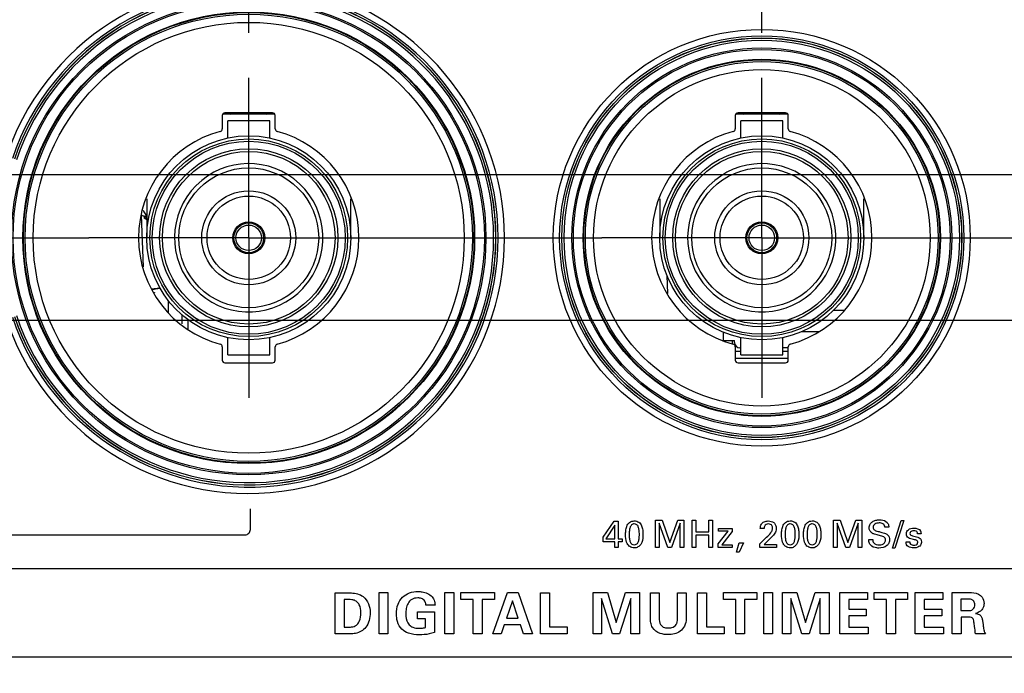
# Model space of a CAD drawing. Header units: inches. Extents: x 0 to 34, y 0 to 22.
# Tile 37 of 136: x 12.3 to 13.6, y 5.6 to 6.5. Entities that reach past the tile are written whole.
import ezdxf

# ---------------------------------------------------------------- set-up
doc = ezdxf.new("R2010")
doc.units = ezdxf.units.IN
doc.header["$LTSCALE"] = 1.87
doc.header["$MEASUREMENT"] = 0
doc.linetypes.add('CENTER', pattern=[0.6, 0.375, -0.075, 0.075, -0.075])
doc.layers.get('0').update_dxf_attribs({"linetype": 'CONTINUOUS'})
for name, color, linetype in [('02___PRT_ALL_AXES', 7, 'CONTINUOUS'), ('_30531', 7, 'CONTINUOUS'), ('_30534', 7, 'CONTINUOUS'), ('DIMENSIONS', 7, 'CONTINUOUS'), ('SURFACES', 7, 'CONTINUOUS')]:
    doc.layers.add(name, color=color, linetype=linetype)
doc.styles.get("Standard").update_dxf_attribs({"font": 'txt', "width": 0.8})
doc.dimstyles.new('DIMSTYLE_3', dxfattribs={"dimtxt": 0.125, "dimasz": 0.18, "dimexe": 0.125, "dimexo": 0.0625, "dimgap": 0.03125, "dimtad": 0, "dimtih": 1, "dimtoh": 1, "dimdec": 3, "dimlfac": 1.333333, "dimzin": 4, "dimdsep": 46, "dimtxsty": 'STANDARD', "dimblk": '_FILLED', "dimblk1": '_FILLED', "dimblk2": '_FILLED', "dimcen": 0.09, "dimadec": 0, "dimazin": 0, "dimtp": 0.001, "dimtm": 0.001, "dimtfac": 1, "dimtdec": 3, "dimtofl": 0, "dimtmove": 0, "dimatfit": 3, "dimldrblk": '_FILLED', "dimfxl": 1, "dimtolj": 1, "dimtzin": 4, "dimarcsym": 0})

# ---------------------------------------------------------------- blocks, each defined once
blk = doc.blocks.new('*D12')
at = {"layer": 'DIMENSIONS', "color": 2, "linetype": 'CONTINUOUS'}
for p, q in [((11.5027, 6.0595), (15.1216, 6.0595)), ((15.1216, 6.0595), (15.1722, 5.9453)), ((15.1722, 5.9453), (15.4917, 5.9453))]:
    blk.add_line(p, q, dxfattribs=at)
at = {"layer": 'DIMENSIONS', "color": 2, "linetype": 'CONTINUOUS', "insert": (15.5542, 6.0078), "char_height": 0.125, "width": 1.325, "attachment_point": 1, "line_spacing_factor": 0.9}
blk.add_mtext('2.024{\\Ftxt.shx;\\W1.000000;\\H0.125000; }[51.42]', dxfattribs=at)
blk = doc.blocks.new('_FILLED')
at = {"color": 0, "linetype": 'BYBLOCK'}
blk.add_solid([(0, 0), (-1, 0.1736), (-1, -0.1736)], dxfattribs=at)
blk = doc.blocks.new('*D13')
at = {"layer": 'DIMENSIONS', "color": 2, "linetype": 'CONTINUOUS'}
for p, q in [((15.1216, 6.262), (15.1772, 6.4358)), ((15.1772, 6.4358), (15.4917, 6.4358)), ((11.5027, 6.262), (15.1216, 6.262))]:
    blk.add_line(p, q, dxfattribs=at)
at = {"layer": 'DIMENSIONS', "color": 2, "linetype": 'CONTINUOUS', "insert": (15.5542, 6.4983), "char_height": 0.125, "width": 1.325, "attachment_point": 1, "line_spacing_factor": 0.9}
blk.add_mtext('2.294{\\Ftxt.shx;\\W1.000000;\\H0.125000; }[58.28]', dxfattribs=at)
blk = doc.blocks.new('*D27')
at = {"layer": 'DIMENSIONS', "color": 2, "linetype": 'CONTINUOUS'}
blk.add_line((12.5917, 6.4586), (12.5917, 9.6365), dxfattribs=at)
at = {"layer": 'DIMENSIONS', "color": 2, "linetype": 'CONTINUOUS', "insert": (12.5292, 9.699), "char_height": 0.125, "width": 1.425, "attachment_point": 1, "rotation": 90, "line_spacing_factor": 0.9}
blk.add_mtext('9.050{\\Ftxt.shx;\\W1.000000;\\H0.125000; }[229.87]', dxfattribs=at)
blk = doc.blocks.new('*D28')
at = {"layer": 'DIMENSIONS', "color": 2, "linetype": 'CONTINUOUS'}
blk.add_line((13.3042, 6.4586), (13.3042, 9.6365), dxfattribs=at)
at = {"layer": 'DIMENSIONS', "color": 2, "linetype": 'CONTINUOUS', "insert": (13.2417, 9.699), "char_height": 0.125, "width": 1.225, "attachment_point": 1, "rotation": 90, "line_spacing_factor": 0.9}
blk.add_mtext('10.000{\\Ftxt.shx;\\W1.000000;\\H0.125000; }[254]', dxfattribs=at)
blk = doc.blocks.new('*D29')
at = {"layer": 'DIMENSIONS', "color": 2, "linetype": 'CONTINUOUS'}
blk.add_line((14.0167, 6.4586), (14.0167, 9.6365), dxfattribs=at)
at = {"layer": 'DIMENSIONS', "color": 2, "linetype": 'CONTINUOUS', "insert": (13.9542, 9.699), "char_height": 0.125, "width": 1.525, "attachment_point": 1, "rotation": 90, "line_spacing_factor": 0.9}
blk.add_mtext('10.950{\\Ftxt.shx;\\W1.000000;\\H0.125000; }[278.13]', dxfattribs=at)

msp = doc.modelspace()

# ---------------------------------------------------------------- linework, layer by layer
at = {"color": 7, "linetype": 'CONTINUOUS'}
for p, q in [((12.62768, 6.34597), (12.55566, 6.34597)), ((12.62466, 6.34763), (12.55869, 6.34763)), ((13.34018, 6.34597), (13.26816, 6.34597)), ((13.33716, 6.34763), (13.27119, 6.34763)), ((12.55494, 6.34387), (12.55494, 6.32539)), ((12.6209, 6.33638), (12.56244, 6.33638)), ((12.56244, 6.31266), (12.56244, 6.33638)), ((12.6209, 6.31266), (12.6209, 6.33638)), ((12.6284, 6.32539), (12.6284, 6.34388)), ((13.26744, 6.34387), (13.26744, 6.32539)), ((13.3334, 6.33638), (13.27494, 6.33638)), ((13.27494, 6.31266), (13.27494, 6.33638)), ((13.3334, 6.31266), (13.3334, 6.33638)), ((13.3409, 6.32539), (13.3409, 6.34388)), ((12.44994, 6.22823), (12.44994, 6.17397)), ((12.7334, 6.17397), (12.7334, 6.22823)), ((13.16244, 6.22823), (13.16244, 6.17397)), ((13.4459, 6.17397), (13.4459, 6.22823)), ((12.4457, 6.13387), (12.44289, 6.20551)), ((13.1738, 6.0967), (13.17293, 6.12155)), ((13.40352, 6.07343), (13.41923, 6.07343)), ((12.56244, 6.01157), (12.56244, 6.03529)), ((12.6209, 6.01157), (12.6209, 6.03529)), ((13.25067, 6.04304), (13.25067, 6.0315)), ((13.25067, 6.0315), (13.26632, 6.0315)), ((13.25398, 6.03078), (13.25398, 6.0315)), ((13.26337, 6.02674), (13.26337, 6.0315)), ((13.26632, 6.02855), (13.26632, 6.0315)), ((13.27494, 6.01157), (13.27494, 6.03529)), ((13.3334, 6.01157), (13.3334, 6.03529)), ((13.3835, 6.04331), (13.35888, 6.04331)), ((12.55494, 6.02256), (12.55494, 6.00407)), ((12.6284, 6.00407), (12.6284, 6.02256)), ((13.26744, 6.02256), (13.26744, 6.00407)), ((13.27494, 6.02117), (13.2737, 6.02117)), ((13.3409, 6.02117), (13.3334, 6.02117)), ((13.3409, 6.00407), (13.3409, 6.02256)), ((12.56244, 6.01157), (12.6209, 6.01157)), ((13.27494, 6.01579), (13.26744, 6.01579)), ((13.3409, 6.0064), (13.26744, 6.0064)), ((13.27494, 6.01157), (13.3334, 6.01157)), ((13.3409, 6.01579), (13.3334, 6.01579)), ((12.55869, 6.00032), (12.62466, 6.00032)), ((13.27119, 6.00032), (13.33716, 6.00032))]:
    msp.add_line(p, q, dxfattribs=at)
at = {"color": 40, "linetype": 'CONTINUOUS'}
for p, q in [((12.59399, 5.76875), (12.59399, 5.79728)), ((13.08367, 5.75786), (13.09931, 5.78038)), ((13.1001, 5.77491), (13.08764, 5.75588)), ((13.09931, 5.78038), (13.10494, 5.78038)), ((13.1001, 5.75588), (13.1001, 5.77491)), ((13.10494, 5.78038), (13.10494, 5.75588)), ((13.1568, 5.78148), (13.16603, 5.78148)), ((13.1568, 5.74384), (13.1568, 5.78148)), ((13.16186, 5.77751), (13.16186, 5.74384)), ((13.17375, 5.74384), (13.16186, 5.77751)), ((13.16603, 5.78148), (13.17667, 5.75046)), ((13.17667, 5.75046), (13.18756, 5.78148)), ((13.19105, 5.77773), (13.1787, 5.74384)), ((13.18756, 5.78148), (13.19616, 5.78148)), ((13.19105, 5.74384), (13.19105, 5.77773)), ((13.19616, 5.78148), (13.19616, 5.74384)), ((13.20743, 5.78148), (13.21264, 5.78148)), ((13.20743, 5.74384), (13.20743, 5.78148)), ((13.21264, 5.78148), (13.21264, 5.76532)), ((13.23052, 5.78148), (13.23573, 5.78148)), ((13.23052, 5.76532), (13.23052, 5.78148)), ((13.23573, 5.78148), (13.23573, 5.74384)), ((13.40388, 5.78148), (13.41311, 5.78148)), ((13.40388, 5.74384), (13.40388, 5.78148)), ((13.42083, 5.74384), (13.40894, 5.77751)), ((13.40894, 5.77751), (13.40894, 5.74384)), ((13.41311, 5.78148), (13.42375, 5.75046)), ((13.42375, 5.75046), (13.43464, 5.78148)), ((13.43813, 5.77773), (13.42578, 5.74384)), ((13.43464, 5.78148), (13.44324, 5.78148)), ((13.43813, 5.74384), (13.43813, 5.77773)), ((13.44324, 5.78148), (13.44324, 5.74384)), ((13.48057, 5.77209), (13.47515, 5.77209)), ((13.48575, 5.743), (13.49795, 5.78101)), ((13.50134, 5.78101), (13.48919, 5.743)), ((13.49795, 5.78101), (13.50134, 5.78101)), ((11.99417, 5.76125), (12.58649, 5.76125)), ((13.08367, 5.75166), (13.08367, 5.75786)), ((13.21264, 5.76532), (13.23052, 5.76532)), ((13.23052, 5.76083), (13.21264, 5.76083)), ((13.21264, 5.76083), (13.21264, 5.74384)), ((13.23052, 5.74384), (13.23052, 5.76083)), ((13.24357, 5.74889), (13.25754, 5.76631)), ((13.24429, 5.77001), (13.26311, 5.77001)), ((13.24429, 5.76631), (13.24429, 5.77001)), ((13.25754, 5.76631), (13.24429, 5.76631)), ((13.26311, 5.76584), (13.24868, 5.74764)), ((13.26311, 5.77001), (13.26311, 5.76584)), ((13.30153, 5.74858), (13.31097, 5.75786)), ((13.30754, 5.77006), (13.30205, 5.77006)), ((13.3203, 5.76104), (13.31363, 5.75395)), ((13.52536, 5.76276), (13.52036, 5.76276)), ((13.09993, 5.75166), (13.08367, 5.75166)), ((13.08764, 5.75588), (13.1001, 5.75588)), ((13.09993, 5.74384), (13.09993, 5.75166)), ((13.10494, 5.74384), (13.09993, 5.74384)), ((13.10494, 5.75588), (13.11021, 5.75588)), ((13.11021, 5.75166), (13.10494, 5.75166)), ((13.10494, 5.75166), (13.10494, 5.74384)), ((13.11021, 5.75588), (13.11021, 5.75166)), ((13.16186, 5.74384), (13.1568, 5.74384)), ((13.1787, 5.74384), (13.17375, 5.74384)), ((13.19616, 5.74384), (13.19105, 5.74384)), ((13.21264, 5.74384), (13.20743, 5.74384)), ((13.23573, 5.74384), (13.23052, 5.74384)), ((13.24357, 5.74384), (13.24357, 5.74889)), ((13.26311, 5.74384), (13.24357, 5.74384)), ((13.24868, 5.74764), (13.26311, 5.74764)), ((13.26311, 5.74764), (13.26311, 5.74384)), ((13.26925, 5.73727), (13.27258, 5.75009)), ((13.27258, 5.75009), (13.27863, 5.75009)), ((13.27863, 5.75009), (13.27279, 5.73727)), ((13.30153, 5.74384), (13.30153, 5.74858)), ((13.32447, 5.74384), (13.30153, 5.74384)), ((13.31363, 5.75395), (13.30732, 5.74796)), ((13.30732, 5.74796), (13.32447, 5.74796)), ((13.32447, 5.74796), (13.32447, 5.74384)), ((13.40894, 5.74384), (13.40388, 5.74384)), ((13.42578, 5.74384), (13.42083, 5.74384)), ((13.44324, 5.74384), (13.43813, 5.74384)), ((13.45284, 5.75484), (13.45826, 5.75484)), ((13.50451, 5.7516), (13.50966, 5.7516)), ((13.27279, 5.73727), (13.26925, 5.73727)), ((13.48919, 5.743), (13.48575, 5.743)), ((6.23542, 5.71442), (14.37292, 5.71442)), ((12.71186, 5.68082), (12.73077, 5.68074)), ((12.71186, 5.62375), (12.71186, 5.68082)), ((12.77258, 5.68113), (12.78485, 5.68113)), ((12.77258, 5.62375), (12.77258, 5.68113)), ((12.78485, 5.68113), (12.78485, 5.62375)), ((12.8641, 5.68113), (12.87636, 5.68113)), ((12.8641, 5.62375), (12.8641, 5.68113)), ((12.87636, 5.68113), (12.87636, 5.62375)), ((12.88642, 5.68098), (12.93281, 5.68098)), ((12.88642, 5.67148), (12.88642, 5.68098)), ((12.93052, 5.62375), (12.95118, 5.68098)), ((12.93281, 5.68098), (12.93281, 5.67148)), ((12.95118, 5.68098), (12.96575, 5.68098)), ((12.96575, 5.68098), (12.98562, 5.62375)), ((12.9967, 5.6809), (13.00921, 5.6809)), ((12.9967, 5.62375), (12.9967, 5.6809)), ((13.00921, 5.6809), (13.00921, 5.63349)), ((13.06993, 5.68098), (13.08996, 5.68098)), ((13.06993, 5.62375), (13.06993, 5.68098)), ((13.08996, 5.68098), (13.10206, 5.63934)), ((13.10206, 5.63934), (13.11512, 5.68098)), ((13.11512, 5.68098), (13.13459, 5.68098)), ((13.13459, 5.68098), (13.13459, 5.62375)), ((13.14957, 5.68082), (13.16183, 5.68082)), ((13.14957, 5.64663), (13.14957, 5.68082)), ((13.16183, 5.68082), (13.16183, 5.646)), ((13.18716, 5.68082), (13.19912, 5.68082)), ((13.18716, 5.64663), (13.18716, 5.68082)), ((13.19912, 5.68082), (13.19912, 5.64512)), ((13.21488, 5.6809), (13.22739, 5.6809)), ((13.21488, 5.62375), (13.21488, 5.6809)), ((13.22739, 5.6809), (13.22739, 5.63349)), ((13.25099, 5.68098), (13.29737, 5.68098)), ((13.25099, 5.67148), (13.25099, 5.68098)), ((13.29737, 5.68098), (13.29737, 5.67148)), ((13.30696, 5.68113), (13.31922, 5.68113)), ((13.30696, 5.62375), (13.30696, 5.68113)), ((13.31922, 5.68113), (13.31922, 5.62375)), ((13.33293, 5.68098), (13.35296, 5.68098)), ((13.33293, 5.62375), (13.33293, 5.68098)), ((13.35296, 5.68098), (13.36506, 5.63934)), ((13.36506, 5.63934), (13.37812, 5.68098)), ((13.37812, 5.68098), (13.39759, 5.68098)), ((13.39759, 5.68098), (13.39759, 5.62375)), ((13.41272, 5.68098), (13.45103, 5.68098)), ((13.41272, 5.62375), (13.41272, 5.68098)), ((13.45103, 5.68098), (13.45103, 5.67164)), ((13.4603, 5.68098), (13.50668, 5.68098)), ((13.4603, 5.67148), (13.4603, 5.68098)), ((13.50668, 5.68098), (13.50668, 5.67148)), ((13.51737, 5.68098), (13.55568, 5.68098)), ((13.51737, 5.62375), (13.51737, 5.68098)), ((13.55568, 5.68098), (13.55568, 5.67164)), ((13.56859, 5.68098), (13.59052, 5.68098)), ((13.56859, 5.62375), (13.56859, 5.68098)), ((12.72428, 5.67156), (12.72428, 5.63317)), ((12.8504, 5.6634), (12.83766, 5.6634)), ((12.90344, 5.67148), (12.88642, 5.67148)), ((12.90344, 5.62375), (12.90344, 5.67148)), ((12.93281, 5.67148), (12.91579, 5.67148)), ((12.91579, 5.67148), (12.91579, 5.62375)), ((12.95815, 5.66974), (12.94968, 5.64536)), ((12.96607, 5.64536), (12.95815, 5.66974)), ((13.09668, 5.62375), (13.0814, 5.67282)), ((13.0814, 5.67282), (13.0814, 5.62375)), ((13.12241, 5.67282), (13.10681, 5.62375)), ((13.12241, 5.62375), (13.12241, 5.67282)), ((13.26801, 5.67148), (13.25099, 5.67148)), ((13.26801, 5.62375), (13.26801, 5.67148)), ((13.29737, 5.67148), (13.28035, 5.67148)), ((13.28035, 5.67148), (13.28035, 5.62375)), ((13.35968, 5.62375), (13.3444, 5.67282)), ((13.3444, 5.67282), (13.3444, 5.62375)), ((13.38541, 5.67282), (13.36981, 5.62375)), ((13.38541, 5.62375), (13.38541, 5.67282)), ((13.45103, 5.67164), (13.42499, 5.67164)), ((13.42499, 5.67164), (13.42499, 5.65802)), ((13.47732, 5.67148), (13.4603, 5.67148)), ((13.47732, 5.62375), (13.47732, 5.67148)), ((13.50668, 5.67148), (13.48967, 5.67148)), ((13.48967, 5.67148), (13.48967, 5.62375)), ((13.55568, 5.67164), (13.52964, 5.67164)), ((13.52964, 5.67164), (13.52964, 5.65802)), ((13.58894, 5.67196), (13.5807, 5.67196)), ((13.5807, 5.67196), (13.5807, 5.65597)), ((12.82625, 5.65423), (12.84961, 5.65423)), ((12.82625, 5.64473), (12.82625, 5.65423)), ((12.84961, 5.65423), (12.84961, 5.62565)), ((13.42499, 5.65802), (13.44937, 5.65802)), ((13.44937, 5.64868), (13.42499, 5.64868)), ((13.42499, 5.64868), (13.42499, 5.63325)), ((13.44937, 5.65802), (13.44937, 5.64868)), ((13.52964, 5.65802), (13.55403, 5.65802)), ((13.55403, 5.64868), (13.52964, 5.64868)), ((13.52964, 5.64868), (13.52964, 5.63325)), ((13.55403, 5.65802), (13.55403, 5.64868)), ((13.5807, 5.65597), (13.5906, 5.65597)), ((12.83734, 5.64473), (12.82625, 5.64473)), ((12.83734, 5.63269), (12.83734, 5.64473)), ((12.94651, 5.6361), (12.94224, 5.62375)), ((12.96915, 5.6361), (12.94651, 5.6361)), ((12.94968, 5.64536), (12.96607, 5.64536)), ((12.97327, 5.62375), (12.96915, 5.6361)), ((13.59187, 5.64686), (13.5811, 5.64686)), ((13.5811, 5.64686), (13.5811, 5.62375)), ((12.72968, 5.62375), (12.71186, 5.62375)), ((12.72428, 5.63317), (12.72912, 5.63301)), ((12.78485, 5.62375), (12.77258, 5.62375)), ((12.87636, 5.62375), (12.8641, 5.62375)), ((12.91579, 5.62375), (12.90344, 5.62375)), ((12.94224, 5.62375), (12.93052, 5.62375)), ((12.98562, 5.62375), (12.97327, 5.62375)), ((13.03375, 5.62375), (12.9967, 5.62375)), ((13.00921, 5.63349), (13.03375, 5.63349)), ((13.03375, 5.63349), (13.03375, 5.62375)), ((13.0814, 5.62375), (13.06993, 5.62375)), ((13.10681, 5.62375), (13.09668, 5.62375)), ((13.13459, 5.62375), (13.12241, 5.62375)), ((13.25193, 5.62375), (13.21488, 5.62375)), ((13.22739, 5.63349), (13.25193, 5.63349)), ((13.25193, 5.63349), (13.25193, 5.62375)), ((13.28035, 5.62375), (13.26801, 5.62375)), ((13.31922, 5.62375), (13.30696, 5.62375)), ((13.3444, 5.62375), (13.33293, 5.62375)), ((13.36981, 5.62375), (13.35968, 5.62375)), ((13.39759, 5.62375), (13.38541, 5.62375)), ((13.4519, 5.62375), (13.41272, 5.62375)), ((13.42499, 5.63325), (13.4519, 5.63325)), ((13.4519, 5.63325), (13.4519, 5.62375)), ((13.48967, 5.62375), (13.47732, 5.62375)), ((13.55656, 5.62375), (13.51737, 5.62375)), ((13.52964, 5.63325), (13.55656, 5.63325)), ((13.55656, 5.63325), (13.55656, 5.62375)), ((13.5811, 5.62375), (13.56859, 5.62375)), ((13.61467, 5.62375), (13.60113, 5.62375)), ((14.37292, 5.59142), (6.23542, 5.59142))]:
    msp.add_line(p, q, dxfattribs=at)
at = {"color": 7, "linetype": 'CONTINUOUS'}
for centre, radius in [((12.59167, 6.17397), 0.32937), ((12.59167, 6.17397), 0.32725), ((12.59167, 6.17397), 0.31372), ((12.59167, 6.17397), 0.31284), ((12.59167, 6.17397), 0.31057), ((12.59167, 6.17397), 0.29932), ((13.30417, 6.17397), 0.28069), ((13.30417, 6.17397), 0.27769), ((13.30417, 6.17397), 0.27753), ((13.30417, 6.17397), 0.27453), ((13.30417, 6.17397), 0.26374), ((13.30417, 6.17397), 0.26162), ((13.30417, 6.17397), 0.24809), ((13.30417, 6.17397), 0.24721), ((13.30417, 6.17397), 0.24494), ((13.30417, 6.17397), 0.2337), ((12.59167, 6.17397), 0.14173), ((12.59167, 6.17397), 0.1373), ((12.59167, 6.17397), 0.13406), ((13.30417, 6.17397), 0.14173), ((13.30417, 6.17397), 0.1373), ((13.30417, 6.17397), 0.13406), ((12.59167, 6.17397), 0.12372), ((12.59167, 6.17397), 0.11988), ((13.30417, 6.17397), 0.12372), ((13.30417, 6.17397), 0.11988), ((12.59167, 6.17397), 0.02067), ((13.30417, 6.17397), 0.02067), ((12.59167, 6.17397), 0.01772), ((13.30417, 6.17397), 0.01772)]:
    msp.add_circle(centre, radius, dxfattribs=at)
for centre, radius, start, end in [((12.59167, 6.17397), 0.34631, 198.56023, 161.43977), ((12.59167, 6.17397), 0.34332, 198.56023, 161.43977), ((12.59167, 6.17397), 0.34315, 198.54175, 161.45825), ((12.59167, 6.17397), 0.34015, 198.54175, 161.45825), ((12.56657, 6.34892), 0.00295, 270, 333.6002), ((12.61677, 6.34892), 0.00295, 206.3998, 270), ((13.22755, 6.33298), 0.04689, 16.14369, 18.25472), ((13.27907, 6.34892), 0.00295, 270, 333.6002), ((13.32927, 6.34892), 0.00295, 206.3998, 270), ((12.59167, 6.17397), 0.15298, 104.96864, 255.03158), ((12.55119, 6.32539), 0.00375, 284.95757, 0.01777), ((12.63215, 6.32539), 0.00375, 179.98364, 255.04794), ((12.59167, 6.17397), 0.15298, 284.96842, 75.03158), ((13.30417, 6.17397), 0.15298, 104.96864, 255.03158), ((13.26369, 6.32539), 0.00375, 284.95757, 0.01777), ((13.34465, 6.32539), 0.00375, 179.98364, 255.04794), ((13.30417, 6.17397), 0.15298, 284.96842, 75.03158), ((12.59167, 6.17397), 0.10305, 311.51965, 318.48029), ((13.30417, 6.17397), 0.10305, 311.51965, 318.48029), ((12.55119, 6.02256), 0.00375, 359.98364, 75.04794), ((12.63215, 6.02256), 0.00375, 104.95206, 180.01636), ((13.26369, 6.02256), 0.00375, 359.98364, 75.04794), ((13.2737, 6.02855), 0.00738, 180, 270), ((13.34465, 6.02256), 0.00375, 104.95206, 180.01636)]:
    msp.add_arc(centre, radius, start, end, dxfattribs=at)
for centre, major_axis, ratio, start_param, end_param in [((12.55869, 6.34387), (0, 0.00375), 0.9998477, 0, 1.5707963), ((12.62465, 6.34387), (0.00265, 0.00265), 0.9996955, -0.7852459, 0.7852459), ((13.27119, 6.34387), (0, 0.00375), 0.9998477, 0, 1.5707963), ((13.33715, 6.34387), (0.00265, 0.00265), 0.9996955, -0.7852459, 0.7852459), ((12.55869, 6.00407), (0.00265, 0.00265), 0.9996955, -3.9268385, -2.3563468), ((12.62465, 6.00407), (0.00265, -0.00265), 0.9996955, -0.7852459, 0.7852459), ((13.27119, 6.00407), (0.00265, 0.00265), 0.9996955, -3.9268385, -2.3563468), ((13.33715, 6.00407), (0.00265, -0.00265), 0.9996955, -0.7852459, 0.7852459)]:
    msp.add_ellipse(centre, major_axis=major_axis, ratio=ratio, start_param=start_param, end_param=end_param, dxfattribs=at)
at = {"color": 40, "linetype": 'CONTINUOUS'}
for points, knots in [([(13.11503, 5.76146), (13.11503, 5.76322), (13.11521, 5.76715), (13.11641, 5.77313), (13.11997, 5.7792), (13.12476, 5.78065), (13.12713, 5.78065)], [0, 0, 0, 0, 0.2080474, 0.4651643, 0.7198337, 1, 1, 1, 1]), ([(13.12718, 5.77648), (13.12583, 5.77648), (13.12297, 5.77543), (13.12094, 5.77133), (13.12015, 5.76671), (13.12004, 5.7634), (13.12004, 5.76172)], [0, 0, 0, 0, 0.2225224, 0.4524962, 0.7215525, 1, 1, 1, 1]), ([(13.12713, 5.78065), (13.12937, 5.78065), (13.13384, 5.77951), (13.13763, 5.77406), (13.139, 5.7682), (13.13922, 5.76421), (13.13922, 5.7623)], [0, 0, 0, 0, 0.2727071, 0.5150047, 0.767059, 1, 1, 1, 1]), ([(13.13416, 5.76182), (13.13416, 5.76381), (13.13402, 5.76739), (13.1331, 5.77212), (13.13092, 5.77574), (13.12836, 5.77648), (13.12718, 5.77648)], [0, 0, 0, 0, 0.3310804, 0.596159, 0.8016608, 1, 1, 1, 1]), ([(13.30205, 5.77006), (13.30209, 5.77128), (13.30237, 5.77423), (13.30409, 5.77686), (13.30539, 5.77799)], [0, 0, 0, 0, 0.414425, 1, 1, 1, 1]), ([(13.30539, 5.77799), (13.30599, 5.7785), (13.30832, 5.78006), (13.31121, 5.78059), (13.31321, 5.78059)], [0, 0, 0, 0, 0.2814813, 1, 1, 1, 1]), ([(13.31343, 5.77637), (13.31227, 5.77637), (13.31016, 5.77602), (13.30783, 5.77351), (13.30754, 5.77131), (13.30754, 5.77006)], [0, 0, 0, 0, 0.3544826, 0.6160683, 1, 1, 1, 1]), ([(13.31321, 5.78059), (13.31588, 5.78059), (13.32025, 5.77954), (13.32389, 5.77486), (13.32437, 5.77173), (13.32437, 5.77006)], [0, 0, 0, 0, 0.4674385, 0.7085365, 1, 1, 1, 1]), ([(13.31921, 5.77048), (13.31921, 5.77172), (13.31877, 5.77387), (13.3164, 5.77607), (13.31448, 5.77637), (13.31343, 5.77637)], [0, 0, 0, 0, 0.4031189, 0.6596631, 1, 1, 1, 1]), ([(13.33158, 5.76146), (13.33158, 5.76322), (13.33176, 5.76715), (13.33296, 5.77313), (13.33653, 5.7792), (13.34132, 5.78065), (13.34368, 5.78065)], [0, 0, 0, 0, 0.2080806, 0.4652538, 0.7199634, 1, 1, 1, 1]), ([(13.34373, 5.77648), (13.34239, 5.77648), (13.33952, 5.77543), (13.3375, 5.77133), (13.3367, 5.76671), (13.33659, 5.7634), (13.33659, 5.76172)], [0, 0, 0, 0, 0.2225411, 0.4525093, 0.7215579, 1, 1, 1, 1]), ([(13.34368, 5.78065), (13.34592, 5.78065), (13.3504, 5.77951), (13.35418, 5.77406), (13.35555, 5.7682), (13.35577, 5.76421), (13.35577, 5.7623)], [0, 0, 0, 0, 0.2728575, 0.5151116, 0.7671004, 1, 1, 1, 1]), ([(13.35072, 5.76182), (13.35072, 5.76381), (13.35058, 5.76739), (13.34967, 5.77212), (13.34748, 5.77574), (13.34492, 5.77648), (13.34373, 5.77648)], [0, 0, 0, 0, 0.3309449, 0.5959252, 0.8014312, 1, 1, 1, 1]), ([(13.36211, 5.76146), (13.36211, 5.76322), (13.36229, 5.76715), (13.36349, 5.77313), (13.36705, 5.7792), (13.37184, 5.78065), (13.37421, 5.78065)], [0, 0, 0, 0, 0.2080507, 0.465169, 0.7198349, 1, 1, 1, 1]), ([(13.37426, 5.77648), (13.37292, 5.77648), (13.37005, 5.77543), (13.36802, 5.77133), (13.36723, 5.76671), (13.36712, 5.7634), (13.36712, 5.76172)], [0, 0, 0, 0, 0.2225444, 0.4525176, 0.721564, 1, 1, 1, 1]), ([(13.37421, 5.78065), (13.37645, 5.78065), (13.38093, 5.77951), (13.38471, 5.77406), (13.38608, 5.7682), (13.3863, 5.76421), (13.3863, 5.7623)], [0, 0, 0, 0, 0.2728429, 0.5150972, 0.7670929, 1, 1, 1, 1]), ([(13.38125, 5.76182), (13.38125, 5.76381), (13.38111, 5.76739), (13.38019, 5.77212), (13.378, 5.77574), (13.37545, 5.77648), (13.37426, 5.77648)], [0, 0, 0, 0, 0.3310092, 0.5960694, 0.8016284, 1, 1, 1, 1]), ([(13.45336, 5.77121), (13.45336, 5.77291), (13.45413, 5.77629), (13.45778, 5.77992), (13.46249, 5.78182), (13.46594, 5.78221), (13.46769, 5.78221)], [0, 0, 0, 0, 0.2538994, 0.4890972, 0.7379657, 1, 1, 1, 1]), ([(13.45727, 5.76381), (13.45597, 5.76469), (13.45388, 5.76694), (13.45336, 5.76989), (13.45336, 5.77121)], [0, 0, 0, 0, 0.5446841, 1, 1, 1, 1]), ([(13.46722, 5.77783), (13.46511, 5.77783), (13.46189, 5.77732), (13.45923, 5.77435), (13.45888, 5.7726), (13.45888, 5.77173)], [0, 0, 0, 0, 0.5527495, 0.7733084, 1, 1, 1, 1]), ([(13.45888, 5.77173), (13.45888, 5.77101), (13.45908, 5.76958), (13.46058, 5.76788), (13.46288, 5.76686), (13.46465, 5.76639), (13.46566, 5.76615)], [0, 0, 0, 0, 0.2251774, 0.4288811, 0.675951, 1, 1, 1, 1]), ([(13.47515, 5.77209), (13.47509, 5.77309), (13.47465, 5.77499), (13.47183, 5.77754), (13.46901, 5.77783), (13.46722, 5.77783)], [0, 0, 0, 0, 0.2743979, 0.5076262, 1, 1, 1, 1]), ([(13.46769, 5.78221), (13.46845, 5.78221), (13.47219, 5.78203), (13.47624, 5.78072), (13.47828, 5.77851)], [0, 0, 0, 0, 0.2017758, 1, 1, 1, 1]), ([(13.47828, 5.77851), (13.47876, 5.77798), (13.48012, 5.77607), (13.48047, 5.77368), (13.48057, 5.77209)], [0, 0, 0, 0, 0.3085286, 1, 1, 1, 1]), ([(13.50503, 5.76271), (13.50503, 5.76383), (13.50551, 5.76608), (13.50874, 5.7698), (13.51268, 5.77064), (13.51524, 5.77064)], [0, 0, 0, 0, 0.2340199, 0.4622344, 1, 1, 1, 1]), ([(13.11737, 5.7491), (13.11704, 5.74976), (13.11538, 5.75365), (13.11503, 5.75799), (13.11503, 5.76146)], [0, 0, 0, 0, 0.1750347, 1, 1, 1, 1]), ([(13.12004, 5.76172), (13.12004, 5.75984), (13.12019, 5.7564), (13.12114, 5.75181), (13.12331, 5.74821), (13.12587, 5.74743), (13.12707, 5.74743)], [0, 0, 0, 0, 0.3197889, 0.5852887, 0.7965871, 1, 1, 1, 1]), ([(13.12707, 5.74743), (13.12836, 5.74743), (13.13114, 5.74844), (13.13318, 5.75239), (13.13402, 5.75691), (13.13416, 5.76016), (13.13416, 5.76182)], [0, 0, 0, 0, 0.2204417, 0.4494883, 0.7182731, 1, 1, 1, 1]), ([(13.13922, 5.7623), (13.13922, 5.76038), (13.13903, 5.75465), (13.13705, 5.74853), (13.13422, 5.74587)], [0, 0, 0, 0, 0.3302794, 1, 1, 1, 1]), ([(13.31655, 5.76407), (13.31701, 5.76469), (13.31834, 5.76659), (13.31921, 5.76892), (13.31921, 5.77048)], [0, 0, 0, 0, 0.3329174, 1, 1, 1, 1]), ([(13.32437, 5.77006), (13.32437, 5.76888), (13.32387, 5.76545), (13.32165, 5.76275), (13.3203, 5.76104)], [0, 0, 0, 0, 0.3529236, 1, 1, 1, 1]), ([(13.33393, 5.7491), (13.3336, 5.74976), (13.33194, 5.75365), (13.33158, 5.75798), (13.33158, 5.76146)], [0, 0, 0, 0, 0.1750715, 1, 1, 1, 1]), ([(13.33659, 5.76172), (13.33659, 5.75984), (13.33674, 5.7564), (13.33769, 5.75181), (13.33987, 5.74821), (13.34243, 5.74743), (13.34363, 5.74743)], [0, 0, 0, 0, 0.319725, 0.5852151, 0.7965757, 1, 1, 1, 1]), ([(13.34363, 5.74743), (13.34493, 5.74743), (13.3477, 5.74844), (13.34974, 5.75239), (13.35059, 5.75691), (13.35072, 5.76016), (13.35072, 5.76182)], [0, 0, 0, 0, 0.2204417, 0.4494883, 0.7182731, 1, 1, 1, 1]), ([(13.35577, 5.7623), (13.35577, 5.76038), (13.35559, 5.75465), (13.35361, 5.74853), (13.35077, 5.74587)], [0, 0, 0, 0, 0.3302665, 1, 1, 1, 1]), ([(13.36445, 5.7491), (13.36412, 5.74976), (13.36246, 5.75365), (13.36211, 5.75799), (13.36211, 5.76146)], [0, 0, 0, 0, 0.1750468, 1, 1, 1, 1]), ([(13.36712, 5.76172), (13.36712, 5.75984), (13.36727, 5.7564), (13.36822, 5.75181), (13.3704, 5.74821), (13.37296, 5.74743), (13.37416, 5.74743)], [0, 0, 0, 0, 0.3196476, 0.5850453, 0.796352, 1, 1, 1, 1]), ([(13.37416, 5.74743), (13.37545, 5.74743), (13.37823, 5.74844), (13.38026, 5.75239), (13.38111, 5.7569), (13.38125, 5.76016), (13.38125, 5.76182)], [0, 0, 0, 0, 0.220249, 0.4493527, 0.7182167, 1, 1, 1, 1]), ([(13.3863, 5.7623), (13.3863, 5.76038), (13.38611, 5.75465), (13.38414, 5.74853), (13.3813, 5.74587)], [0, 0, 0, 0, 0.3302729, 1, 1, 1, 1]), ([(13.46749, 5.76047), (13.4653, 5.76101), (13.46181, 5.76179), (13.45838, 5.76305), (13.45727, 5.76381)], [0, 0, 0, 0, 0.6264227, 1, 1, 1, 1]), ([(13.46566, 5.76615), (13.46745, 5.76569), (13.47155, 5.76464), (13.4758, 5.76353), (13.47781, 5.76219)], [0, 0, 0, 0, 0.433411, 1, 1, 1, 1]), ([(13.47615, 5.75411), (13.47615, 5.75499), (13.47583, 5.75678), (13.47371, 5.75863), (13.47084, 5.75964), (13.46868, 5.76017), (13.46749, 5.76047)], [0, 0, 0, 0, 0.2268673, 0.4332815, 0.6851304, 1, 1, 1, 1]), ([(13.47781, 5.76219), (13.47924, 5.76125), (13.48119, 5.75878), (13.48157, 5.75586), (13.48157, 5.75468)], [0, 0, 0, 0, 0.5929516, 1, 1, 1, 1]), ([(13.51509, 5.75489), (13.51379, 5.75519), (13.51136, 5.75575), (13.50803, 5.75695), (13.50545, 5.75928), (13.50503, 5.76156), (13.50503, 5.76271)], [0, 0, 0, 0, 0.2863285, 0.5347981, 0.7530573, 1, 1, 1, 1]), ([(13.51529, 5.76704), (13.5143, 5.76704), (13.51263, 5.76685), (13.51044, 5.76557), (13.50998, 5.76405), (13.50998, 5.76328)], [0, 0, 0, 0, 0.4088095, 0.6842039, 1, 1, 1, 1]), ([(13.50998, 5.76328), (13.50998, 5.76236), (13.51108, 5.76054), (13.51287, 5.76016), (13.51368, 5.75995)], [0, 0, 0, 0, 0.523049, 1, 1, 1, 1]), ([(13.51368, 5.75995), (13.51613, 5.75936), (13.51974, 5.75872), (13.5232, 5.75715), (13.52405, 5.75635)], [0, 0, 0, 0, 0.6839199, 1, 1, 1, 1]), ([(13.52036, 5.76276), (13.52039, 5.76356), (13.52019, 5.76507), (13.51823, 5.76687), (13.5164, 5.76704), (13.51529, 5.76704)], [0, 0, 0, 0, 0.3158525, 0.5604676, 1, 1, 1, 1]), ([(13.52468, 5.76657), (13.52484, 5.76623), (13.5253, 5.76501), (13.52536, 5.76368), (13.52536, 5.76276)], [0, 0, 0, 0, 0.289781, 1, 1, 1, 1]), ([(13.12701, 5.74311), (13.12492, 5.74311), (13.12085, 5.74426), (13.11819, 5.74745), (13.11737, 5.7491)], [0, 0, 0, 0, 0.5322913, 1, 1, 1, 1]), ([(13.13422, 5.74587), (13.13362, 5.74531), (13.1315, 5.74375), (13.12881, 5.74311), (13.12701, 5.74311)], [0, 0, 0, 0, 0.3126777, 1, 1, 1, 1]), ([(13.34358, 5.74311), (13.34148, 5.74311), (13.33741, 5.74426), (13.33475, 5.74745), (13.33393, 5.7491)], [0, 0, 0, 0, 0.5323176, 1, 1, 1, 1]), ([(13.35077, 5.74587), (13.35018, 5.74531), (13.34806, 5.74375), (13.34537, 5.74311), (13.34358, 5.74311)], [0, 0, 0, 0, 0.312437, 1, 1, 1, 1]), ([(13.3741, 5.74311), (13.372, 5.74311), (13.36793, 5.74426), (13.36527, 5.74745), (13.36445, 5.7491)], [0, 0, 0, 0, 0.5323176, 1, 1, 1, 1]), ([(13.3813, 5.74587), (13.3807, 5.74531), (13.37858, 5.74375), (13.37589, 5.74311), (13.3741, 5.74311)], [0, 0, 0, 0, 0.3122606, 1, 1, 1, 1]), ([(13.45503, 5.74723), (13.45453, 5.74787), (13.45313, 5.7502), (13.45284, 5.75297), (13.45284, 5.75484)], [0, 0, 0, 0, 0.3035024, 1, 1, 1, 1]), ([(13.46671, 5.74295), (13.46583, 5.74295), (13.4617, 5.74314), (13.45707, 5.74461), (13.45503, 5.74723)], [0, 0, 0, 0, 0.2082793, 1, 1, 1, 1]), ([(13.45826, 5.75484), (13.45833, 5.75321), (13.45916, 5.74837), (13.46459, 5.74738), (13.46733, 5.74738)], [0, 0, 0, 0, 0.3732836, 1, 1, 1, 1]), ([(13.48157, 5.75468), (13.48157, 5.7531), (13.48096, 5.74989), (13.4765, 5.74418), (13.47055, 5.74295), (13.46671, 5.74295)], [0, 0, 0, 0, 0.2262787, 0.4495742, 1, 1, 1, 1]), ([(13.46733, 5.74738), (13.46993, 5.74738), (13.47465, 5.74841), (13.47615, 5.75266), (13.47615, 5.75411)], [0, 0, 0, 0, 0.6435766, 1, 1, 1, 1]), ([(13.51472, 5.74311), (13.51226, 5.74311), (13.50835, 5.74375), (13.50491, 5.74764), (13.50449, 5.75025), (13.50451, 5.7516)], [0, 0, 0, 0, 0.4943007, 0.7268844, 1, 1, 1, 1]), ([(13.50966, 5.7516), (13.50964, 5.75051), (13.51055, 5.74752), (13.51375, 5.74686), (13.5154, 5.74686)], [0, 0, 0, 0, 0.3995154, 1, 1, 1, 1]), ([(13.52082, 5.75098), (13.52082, 5.75151), (13.52066, 5.7526), (13.51933, 5.75375), (13.51741, 5.75436), (13.51594, 5.7547), (13.51509, 5.75489)], [0, 0, 0, 0, 0.2106951, 0.4033646, 0.6558784, 1, 1, 1, 1]), ([(13.5154, 5.74686), (13.51588, 5.74686), (13.51752, 5.7469), (13.51925, 5.74761), (13.51999, 5.74853)], [0, 0, 0, 0, 0.2877993, 1, 1, 1, 1]), ([(13.52603, 5.7515), (13.52603, 5.7508), (13.5257, 5.74824), (13.52407, 5.74586), (13.52249, 5.74488)], [0, 0, 0, 0, 0.2751347, 1, 1, 1, 1]), ([(13.52405, 5.75635), (13.5244, 5.75602), (13.52556, 5.75466), (13.52603, 5.7528), (13.52603, 5.7515)], [0, 0, 0, 0, 0.2692111, 1, 1, 1, 1]), ([(12.73077, 5.68074), (12.73193, 5.68074), (12.73871, 5.68059), (12.74592, 5.67896), (12.75049, 5.6756)], [0, 0, 0, 0, 0.1685356, 1, 1, 1, 1]), ([(12.75049, 5.6756), (12.75389, 5.67309), (12.75901, 5.66578), (12.76022, 5.65728), (12.76022, 5.65312)], [0, 0, 0, 0, 0.5037418, 1, 1, 1, 1]), ([(12.79681, 5.65145), (12.79681, 5.65598), (12.79797, 5.66451), (12.80459, 5.67516), (12.81486, 5.68142), (12.82276, 5.68256), (12.82681, 5.68256)], [0, 0, 0, 0, 0.2800875, 0.5185304, 0.7493606, 1, 1, 1, 1]), ([(12.82681, 5.68256), (12.82865, 5.68256), (12.8356, 5.68211), (12.84287, 5.67925), (12.84628, 5.67536)], [0, 0, 0, 0, 0.2623963, 1, 1, 1, 1]), ([(12.84628, 5.67536), (12.84789, 5.67352), (12.85003, 5.66957), (12.85035, 5.66525), (12.8504, 5.6634)], [0, 0, 0, 0, 0.5688879, 1, 1, 1, 1]), ([(13.59052, 5.68098), (13.59209, 5.681), (13.59798, 5.6811), (13.60452, 5.67997), (13.60785, 5.67711)], [0, 0, 0, 0, 0.2644489, 1, 1, 1, 1]), ([(13.60785, 5.67711), (13.6087, 5.67637), (13.61151, 5.67333), (13.61284, 5.66907), (13.61284, 5.6661)], [0, 0, 0, 0, 0.2751572, 1, 1, 1, 1]), ([(12.73711, 5.67077), (12.73643, 5.67096), (12.73222, 5.67188), (12.72786, 5.67172), (12.72428, 5.67156)], [0, 0, 0, 0, 0.1656096, 1, 1, 1, 1]), ([(12.74756, 5.65312), (12.74756, 5.65688), (12.74673, 5.66264), (12.74219, 5.66862), (12.73887, 5.67028), (12.73711, 5.67077)], [0, 0, 0, 0, 0.51392, 0.7504271, 1, 1, 1, 1]), ([(12.8265, 5.67362), (12.82358, 5.67362), (12.81791, 5.67245), (12.81242, 5.66624), (12.8102, 5.65911), (12.80979, 5.65423), (12.80979, 5.65185)], [0, 0, 0, 0, 0.2841833, 0.5254054, 0.7684245, 1, 1, 1, 1]), ([(12.83607, 5.66918), (12.83503, 5.67086), (12.83182, 5.67318), (12.82815, 5.67362), (12.8265, 5.67362)], [0, 0, 0, 0, 0.5438294, 1, 1, 1, 1]), ([(12.83766, 5.6634), (12.83763, 5.66381), (12.83754, 5.66581), (12.83694, 5.66784), (12.83607, 5.66918)], [0, 0, 0, 0, 0.2042416, 1, 1, 1, 1]), ([(13.59701, 5.67061), (13.59654, 5.67094), (13.59403, 5.67219), (13.59113, 5.67196), (13.58894, 5.67196)], [0, 0, 0, 0, 0.2057732, 1, 1, 1, 1]), ([(13.59685, 5.65755), (13.59716, 5.65778), (13.59906, 5.65939), (13.60002, 5.66208), (13.60002, 5.6642)], [0, 0, 0, 0, 0.1513918, 1, 1, 1, 1]), ([(13.60002, 5.6642), (13.60002, 5.66505), (13.59978, 5.66747), (13.59833, 5.66976), (13.59701, 5.67061)], [0, 0, 0, 0, 0.3518861, 1, 1, 1, 1]), ([(13.61284, 5.6661), (13.61284, 5.66385), (13.61205, 5.65967), (13.60759, 5.65447), (13.60337, 5.6528), (13.60089, 5.65209)], [0, 0, 0, 0, 0.3395124, 0.6103837, 1, 1, 1, 1]), ([(12.76022, 5.65312), (12.76022, 5.64608), (12.75737, 5.63253), (12.74539, 5.62537), (12.73996, 5.62438)], [0, 0, 0, 0, 0.5603778, 1, 1, 1, 1]), ([(12.74241, 5.63696), (12.7436, 5.63815), (12.74677, 5.6431), (12.74756, 5.64905), (12.74756, 5.65312)], [0, 0, 0, 0, 0.2926734, 1, 1, 1, 1]), ([(12.80441, 5.63008), (12.80144, 5.63297), (12.79763, 5.64015), (12.79681, 5.64789), (12.79681, 5.65145)], [0, 0, 0, 0, 0.5378811, 1, 1, 1, 1]), ([(12.80979, 5.65185), (12.80979, 5.65071), (12.81001, 5.64536), (12.81163, 5.63962), (12.81455, 5.6365)], [0, 0, 0, 0, 0.209951, 1, 1, 1, 1]), ([(13.5906, 5.65597), (13.59103, 5.65597), (13.59318, 5.65598), (13.5955, 5.65647), (13.59685, 5.65755)], [0, 0, 0, 0, 0.2000317, 1, 1, 1, 1]), ([(13.60089, 5.65209), (13.60264, 5.65193), (13.60581, 5.65137), (13.60926, 5.64811), (13.61053, 5.64373), (13.61094, 5.64065), (13.61118, 5.63895)], [0, 0, 0, 0, 0.2829164, 0.496423, 0.7240397, 1, 1, 1, 1]), ([(12.72912, 5.63301), (12.73155, 5.63301), (12.73633, 5.63305), (12.74079, 5.63534), (12.74241, 5.63696)], [0, 0, 0, 0, 0.5151102, 1, 1, 1, 1]), ([(12.81455, 5.6365), (12.81597, 5.63492), (12.82018, 5.632), (12.82523, 5.63158), (12.828, 5.63158)], [0, 0, 0, 0, 0.4342861, 1, 1, 1, 1]), ([(13.1525, 5.63254), (13.15122, 5.63455), (13.14956, 5.63928), (13.14957, 5.64416), (13.14957, 5.64663)], [0, 0, 0, 0, 0.4904955, 1, 1, 1, 1]), ([(13.16183, 5.646), (13.16183, 5.64281), (13.16192, 5.63746), (13.16766, 5.6323), (13.1719, 5.6319), (13.17427, 5.6319)], [0, 0, 0, 0, 0.4405946, 0.6721479, 1, 1, 1, 1]), ([(13.19912, 5.64512), (13.19912, 5.64148), (13.19794, 5.63457), (13.19135, 5.62697), (13.18294, 5.62334), (13.17699, 5.62264), (13.17403, 5.62264)], [0, 0, 0, 0, 0.2891775, 0.5300989, 0.7655608, 1, 1, 1, 1]), ([(13.17427, 5.6319), (13.17598, 5.6319), (13.18018, 5.63224), (13.18401, 5.63482), (13.18534, 5.63689)], [0, 0, 0, 0, 0.4101213, 1, 1, 1, 1]), ([(13.18534, 5.63689), (13.18565, 5.63735), (13.18724, 5.64031), (13.18716, 5.64384), (13.18716, 5.64663)], [0, 0, 0, 0, 0.164308, 1, 1, 1, 1]), ([(13.59804, 5.64362), (13.59762, 5.64486), (13.5956, 5.64693), (13.59302, 5.64686), (13.59187, 5.64686)], [0, 0, 0, 0, 0.5320465, 1, 1, 1, 1]), ([(13.60113, 5.62375), (13.60052, 5.62716), (13.59994, 5.63263), (13.59886, 5.63922), (13.59845, 5.64246), (13.59804, 5.64362)], [0, 0, 0, 0, 0.5167067, 0.8175517, 1, 1, 1, 1]), ([(13.61118, 5.63895), (13.61136, 5.6375), (13.61188, 5.6338), (13.61236, 5.63008), (13.61292, 5.62787)], [0, 0, 0, 0, 0.3910306, 1, 1, 1, 1]), ([(12.73996, 5.62438), (12.7394, 5.62428), (12.736, 5.62375), (12.73254, 5.62375), (12.72968, 5.62375)], [0, 0, 0, 0, 0.166436, 1, 1, 1, 1]), ([(12.82872, 5.62249), (12.82355, 5.62249), (12.81469, 5.62312), (12.8069, 5.62763), (12.80441, 5.63008)], [0, 0, 0, 0, 0.5968447, 1, 1, 1, 1]), ([(12.828, 5.63158), (12.82926, 5.63158), (12.8324, 5.63164), (12.83553, 5.63216), (12.83734, 5.63269)], [0, 0, 0, 0, 0.4001833, 1, 1, 1, 1]), ([(12.84961, 5.62565), (12.84716, 5.62483), (12.84033, 5.6229), (12.8332, 5.62249), (12.82872, 5.62249)], [0, 0, 0, 0, 0.3653233, 1, 1, 1, 1]), ([(13.17403, 5.62264), (13.17036, 5.62264), (13.16215, 5.6236), (13.15487, 5.62874), (13.1525, 5.63254)], [0, 0, 0, 0, 0.4508524, 1, 1, 1, 1]), ([(13.61292, 5.62787), (13.61305, 5.62734), (13.61343, 5.62589), (13.61413, 5.62454), (13.61467, 5.62375)], [0, 0, 0, 0, 0.3655605, 1, 1, 1, 1])]:
    msp.add_open_spline(points, degree=3, knots=knots, dxfattribs=at)
for points in [[(13.51524, 5.77064), (13.51867, 5.77064), (13.52314, 5.76963), (13.52468, 5.76657)], [(12.58649, 5.76125), (12.5884, 5.76125), (12.59238, 5.76287), (12.59399, 5.76684), (12.59399, 5.76875)], [(13.31097, 5.75786), (13.31297, 5.7598), (13.3149, 5.76183), (13.31655, 5.76407)], [(13.52249, 5.74488), (13.52023, 5.74349), (13.51738, 5.74311), (13.51472, 5.74311)], [(13.51999, 5.74853), (13.52051, 5.74922), (13.52082, 5.75012), (13.52082, 5.75098)]]:
    msp.add_open_spline(points, degree=3, dxfattribs=at)
at = {"layer": '02___PRT_ALL_AXES', "color": 7, "linetype": 'CONTINUOUS'}
msp.add_circle((13.30417, 6.17397), 0.28953, dxfattribs=at)
msp.add_arc((12.59167, 6.17397), 0.35515, 200.01596, 159.98404, dxfattribs=at)
at = {"layer": '_30531', "color": 7, "linetype": 'CONTINUOUS'}
for p, q in [((12.44625, 6.20404), (12.44994, 6.20404)), ((12.44994, 6.20375), (12.44625, 6.20404)), ((12.44712, 6.20096), (12.44712, 6.20404)), ((12.44994, 6.20096), (12.44712, 6.20096)), ((12.45676, 6.10302), (12.46813, 6.1043)), ((12.46025, 6.09789), (12.46054, 6.09785)), ((12.46054, 6.09785), (12.46074, 6.09779)), ((12.46074, 6.09779), (12.46074, 6.09754)), ((12.48002, 6.07008), (12.48002, 6.08677)), ((12.49879, 6.06731), (12.49879, 6.05434)), ((12.50765, 6.04692), (12.50765, 6.06036))]:
    msp.add_line(p, q, dxfattribs=at)
for points, knots in [([(12.44516, 6.21228), (12.4454, 6.21147), (12.44641, 6.20874), (12.44818, 6.20613), (12.44993, 6.205)], [0, 0, 0, 0, 0.2876891, 1, 1, 1, 1]), ([(12.44625, 6.20404), (12.44599, 6.20406), (12.44485, 6.20424), (12.44379, 6.20478), (12.44308, 6.20532)], [0, 0, 0, 0, 0.2293459, 1, 1, 1, 1]), ([(12.44712, 6.20096), (12.44712, 6.2013), (12.44826, 6.20202), (12.44919, 6.20225), (12.44991, 6.20244)], [0, 0, 0, 0, 0.315025, 1, 1, 1, 1]), ([(12.44965, 6.1996), (12.449, 6.19977), (12.44815, 6.19999), (12.44712, 6.20065), (12.44712, 6.20096)], [0, 0, 0, 0, 0.6840126, 1, 1, 1, 1]), ([(12.46888, 6.10369), (12.46666, 6.10343), (12.46286, 6.10293), (12.45909, 6.10224), (12.45755, 6.10183)], [0, 0, 0, 0, 0.5844692, 1, 1, 1, 1]), ([(12.46069, 6.09772), (12.4607, 6.09773), (12.46073, 6.09775), (12.46074, 6.09778), (12.46074, 6.09779)], [0, 0, 0, 0, 0.6012075, 1, 1, 1, 1])]:
    msp.add_open_spline(points, degree=3, knots=knots, dxfattribs=at)
at = {"layer": '_30534', "color": 7, "linetype": 'CONTINUOUS'}
for p, q in [((12.56907, 6.34738), (12.56907, 6.34763)), ((12.61779, 6.34597), (12.61779, 6.34763))]:
    msp.add_line(p, q, dxfattribs=at)
at = {"layer": 'SURFACES', "color": 7, "linetype": 'CENTER'}
for p, q in [((12.59167, 6.17397), (12.59167, 6.39612)), ((13.30417, 6.17397), (13.30417, 6.39612)), ((11.87917, 6.17397), (12.36953, 6.17397)), ((12.59167, 6.17397), (12.36953, 6.17397)), ((12.59167, 6.17397), (13.08203, 6.17397)), ((12.59167, 6.17397), (12.59167, 5.95183)), ((13.30417, 6.17397), (13.08203, 6.17397)), ((13.30417, 6.17397), (13.79453, 6.17397)), ((13.30417, 6.17397), (13.30417, 5.95183))]:
    msp.add_line(p, q, dxfattribs=at)
at = {"layer": 'SURFACES', "color": 7, "linetype": 'CONTINUOUS'}
for centre, radius in [((12.59167, 6.17397), 0.09715), ((13.30417, 6.17397), 0.09715), ((12.59167, 6.17397), 0.0653), ((13.30417, 6.17397), 0.0653), ((12.59167, 6.17397), 0.05792), ((13.30417, 6.17397), 0.05792), ((12.59167, 6.17397), 0.02215), ((13.30417, 6.17397), 0.02215)]:
    msp.add_circle(centre, radius, dxfattribs=at)
for centre in [(12.59167, 6.17397), (13.30417, 6.17397)]:
    msp.add_arc(centre, 0.10305, 318.48029, 311.51965, dxfattribs=at)

# ---------------------------------------------------------------- dimensions: what is measured, and where the dimension line sits
at = {"layer": 'DIMENSIONS', "color": 2, "linetype": 'CONTINUOUS'}
for feature_location, offset, dtype, origin, picture, middle in [((14.01667, 6.45862), (0, 3.17789), 1, (5.80417, 6.39612), '*D29', (14.01667, 10.46151)), ((12.59167, 6.45862), (0, 3.17789), 1, (5.80417, 6.39612), '*D27', (12.59167, 10.41151)), ((13.30417, 6.45862), (0, 3.17789), 1, (5.80417, 6.39612), '*D28', (13.30417, 10.31151)), ((11.50275, 6.26197), (3.98893, 0.17387), 0, (11.44025, 4.54125), '*D13', (16.21667, 6.43584)), ((11.50275, 6.05947), (3.98893, -0.11417), 0, (11.44025, 4.54125), '*D12', (16.21667, 5.94531))]:
    dim = msp.add_ordinate_dim(feature_location=feature_location, offset=offset, dtype=dtype, origin=origin, dimstyle='DIMSTYLE_3', dxfattribs=at)
    dim.commit()
    dim.dimension.update_dxf_attribs({"geometry": picture, "text_midpoint": middle})

doc.saveas('drawing.dxf')
